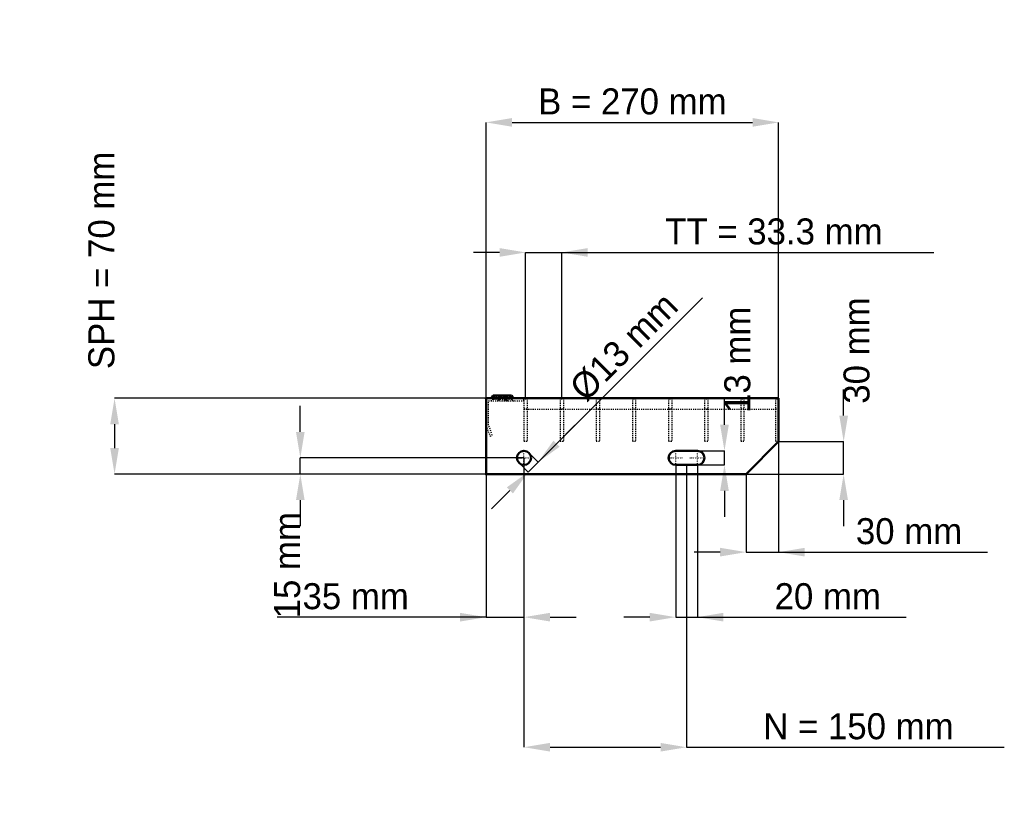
# Model space of a CAD drawing. Header units: millimetres. Extents: x -430 to 478, y -308 to 419.
import ezdxf

# ---------------------------------------------------------------- set-up
doc = ezdxf.new("R2010")
doc.units = ezdxf.units.MM
doc.linetypes.add('Center', pattern=[1.5, 0.45, -0.5, 0.05, -0.5])
doc.linetypes.add('Dashed', pattern=[2, 1, -1])
for name, color, linetype, lineweight in [('2d ConnectionPoints', 7, 'Continuous', 50), ('AM_0', 7, 'Continuous', 50), ('AM_5', 3, 'Continuous', 25), ('AM_7', 7, 'Center', 25), ('AM_9', 6, 'Dashed', 25)]:
    doc.layers.add(name, color=color, linetype=linetype, lineweight=lineweight)
doc.dimstyles.new('ISO-25', dxfattribs={"dimtxt": 2.5, "dimasz": 2.5, "dimexe": 1.25, "dimexo": 0.625, "dimtad": 1, "dimtxsty": 'Standard', "dimcen": 2.5, "dimadec": 0, "dimazin": 0, "dimtfac": 1, "dimtmove": 0, "dimatfit": 3, "dimfxl": 1, "dimarcsym": 0})

# ---------------------------------------------------------------- blocks, each defined once
blk = doc.blocks.new('1_270_3_33_33_6_VERTICAL_0_in_L10002340P340333350_0')
at = {"layer": 'AM_9'}
blk.add_line((35, 60), (270, 60), dxfattribs=at)
blk = doc.blocks.new('2_1200_350_33_33_2_6_3_FRONT_0_in_L10002340P340333350_0')
at = {"layer": 'AM_0'}
for p, q in [((6.43, 72.46), (5.01, 70)), ((6.43, 72.46), (23.57, 72.46)), ((18.99, 70), (17.57, 72.46)), ((24.99, 70), (23.57, 72.46))]:
    blk.add_line(p, q, dxfattribs=at)
at = {"layer": 'AM_7'}
for p, q in [((12, 73), (12, 67.5)), ((18, 73), (18, 67.5))]:
    blk.add_line(p, q, dxfattribs=at)
at = {"layer": 'AM_9'}
for p, q in [((2.25, 45.4), (2.25, 67.75)), ((2.25, 67.75), (35, 67.75)), ((7.89, 71.62), (6.3, 68.87)), ((23.7, 68.87), (6.3, 68.87)), ((6.43, 72.46), (7.89, 71.62)), ((22.11, 71.62), (7.89, 71.62)), ((12.43, 72.46), (11.01, 70)), ((13.89, 71.62), (12.3, 68.87)), ((12.43, 72.46), (13.89, 71.62)), ((16.11, 71.62), (17.57, 72.46)), ((17.7, 68.87), (16.11, 71.62)), ((19.28, 67.81), (21.08, 67.75)), ((22.11, 71.62), (23.57, 72.46)), ((23.7, 68.87), (22.11, 71.62)), ((35, 67.75), (35, 70)), ((0, 45), (3.64, 35)), ((5.75, 35.77), (2.25, 45.4)), ((3.64, 35), (5.75, 35.77))]:
    blk.add_line(p, q, dxfattribs=at)
blk.add_lwpolyline([(14.92, 67.75), (16.46, 67.8), (18, 67.84), (19.28, 67.81)], dxfattribs=at)
for centre, start, end in [((4.35, 70), 270, 330), ((10.35, 70), 270, 330), ((19.65, 70), 210, 270), ((25.65, 70), 210, 270)]:
    blk.add_arc(centre, 2.25, start, end, dxfattribs=at)
blk = doc.blocks.new('3_1200_0_40_33_33_3_3_HORIZONTAL_1_0_in_L10002340P340333350_0')
at = {"layer": 'AM_9'}
for p, q in [((267, 70), (267, 30)), ((270, 60), (267, 60)), ((270, 30), (267, 30))]:
    blk.add_line(p, q, dxfattribs=at)
blk = doc.blocks.new('4_1200_0_40_33_33_3_3_HORIZONTAL_2_0_in_L10002340P340333350_0')
at = {"layer": 'AM_9'}
for p, q in [((234.98, 70), (234.98, 30)), ((237.98, 70), (237.98, 30)), ((237.98, 60), (234.98, 60)), ((237.98, 30), (234.98, 30))]:
    blk.add_line(p, q, dxfattribs=at)
blk = doc.blocks.new('5_1200_0_40_33_33_3_3_HORIZONTAL_3_0_in_L10002340P340333350_0')
at = {"layer": 'AM_9'}
for p, q in [((201.65, 70), (201.65, 30)), ((204.65, 70), (204.65, 30)), ((204.65, 60), (201.65, 60)), ((204.65, 30), (201.65, 30))]:
    blk.add_line(p, q, dxfattribs=at)
blk = doc.blocks.new('6_1200_0_40_33_33_3_3_HORIZONTAL_4_0_in_L10002340P340333350_0')
at = {"layer": 'AM_9'}
for p, q in [((168.32, 70), (168.32, 30)), ((171.32, 70), (171.32, 30)), ((171.32, 60), (168.32, 60)), ((171.32, 30), (168.32, 30))]:
    blk.add_line(p, q, dxfattribs=at)
blk = doc.blocks.new('7_1200_0_40_33_33_3_3_HORIZONTAL_5_0_in_L10002340P340333350_0')
at = {"layer": 'AM_9'}
for p, q in [((134.99, 70), (134.99, 30)), ((137.99, 70), (137.99, 30)), ((137.99, 60), (134.99, 60)), ((137.99, 30), (134.99, 30))]:
    blk.add_line(p, q, dxfattribs=at)
blk = doc.blocks.new('8_1200_0_40_33_33_3_3_HORIZONTAL_6_0_in_L10002340P340333350_0')
at = {"layer": 'AM_9'}
for p, q in [((101.66, 70), (101.66, 30)), ((104.66, 70), (104.66, 30)), ((104.66, 60), (101.66, 60)), ((104.66, 30), (101.66, 30))]:
    blk.add_line(p, q, dxfattribs=at)
blk = doc.blocks.new('9_1200_0_40_33_33_3_3_HORIZONTAL_7_0_in_L10002340P340333350_0')
at = {"layer": 'AM_9'}
for p, q in [((68.33, 70), (68.33, 30)), ((71.33, 70), (71.33, 30)), ((71.33, 60), (68.33, 60)), ((71.33, 30), (68.33, 30))]:
    blk.add_line(p, q, dxfattribs=at)
blk = doc.blocks.new('10_1200_0_40_33_33_3_3_HORIZONTAL_8_0_in_L10002340P340333350_0')
at = {"layer": 'AM_9'}
for p, q in [((35, 70), (35, 30)), ((38, 70), (38, 30)), ((38, 60), (35, 60)), ((38, 30), (35, 30))]:
    blk.add_line(p, q, dxfattribs=at)
blk = doc.blocks.new('11_270_1200_350_3_33_33_6_70_3_LEFT_0_in_L10002340P340333350_0')
at = {"layer": 'AM_0'}
for p, q in [((270, 70), (0, 70)), ((0, 70), (0, 0)), ((270, 30), (270, 70)), ((240, 0), (270, 30)), ((195, 21.5), (175, 21.5)), ((175, 8.5), (195, 8.5)), ((0, 0), (240, 0))]:
    blk.add_line(p, q, dxfattribs=at)
blk.add_circle((35, 15), 6.5, dxfattribs=at)
for centre, start, end in [((175, 15), 90, 270), ((195, 15), 270, 90)]:
    blk.add_arc(centre, 6.5, start, end, dxfattribs=at)
at = {"layer": 'AM_7'}
for p, q in [((35, 8.175), (35, 21.825)), ((175, 8.175), (175, 21.825)), ((195, 8.175), (195, 21.825)), ((28.175, 15), (41.825, 15)), ((168.175, 15), (181.825, 15)), ((188.175, 15), (201.825, 15))]:
    blk.add_line(p, q, dxfattribs=at)
blk = doc.blocks.new('*D12')
at = {"layer": 'AM_5', "color": 0, "lineweight": -2}
for p, q in [((0, 70), (0, 324.54)), ((24, 324.54), (246, 324.54)), ((270, 70), (270, 324.54))]:
    blk.add_line(p, q, dxfattribs=at)
at = {"layer": 'AM_5', "color": 0}
for points in [[(24, 328.54), (24, 320.54), (0, 324.54)], [(246, 320.54), (246, 328.54), (270, 324.54)]]:
    blk.add_solid(points, dxfattribs=at)
at = {"layer": 'Defpoints', "color": 0}
for p in [(270, 324.54), (0, 70), (270, 70)]:
    blk.add_point(p, dxfattribs=at)
at = {"layer": 'AM_5', "color": 0, "insert": (135, 343.74), "char_height": 24, "attachment_point": 5}
blk.add_mtext('B = 270 mm', dxfattribs=at)
blk = doc.blocks.new('*D13')
at = {"layer": 'AM_5', "color": 0, "lineweight": -2}
for p, q in [((12.5, 204.54), (-11.5, 204.54)), ((36.5, 70), (36.5, 204.54)), ((36.5, 204.54), (69.83, 204.54)), ((69.83, 70), (69.83, 204.54)), ((69.83, 204.54), (413.37, 204.54)), ((93.83, 204.54), (117.83, 204.54))]:
    blk.add_line(p, q, dxfattribs=at)
at = {"layer": 'AM_5', "color": 0}
for points in [[(12.5, 200.54), (12.5, 208.54), (36.5, 204.54)], [(93.83, 208.54), (93.83, 200.54), (69.83, 204.54)]]:
    blk.add_solid(points, dxfattribs=at)
at = {"layer": 'Defpoints', "color": 0}
for p in [(69.83, 204.54), (36.5, 70), (69.83, 70)]:
    blk.add_point(p, dxfattribs=at)
at = {"layer": 'AM_5', "color": 0, "insert": (265.6, 223.74), "char_height": 24, "attachment_point": 5}
blk.add_mtext('TT = 33.3 mm', dxfattribs=at)
blk = doc.blocks.new('*D14')
at = {"layer": 'AM_5', "color": 0, "lineweight": -2}
for p, q in [((0, 70), (-342.86, 70)), ((-342.86, 46), (-342.86, 24)), ((0, 0), (-342.86, 0))]:
    blk.add_line(p, q, dxfattribs=at)
at = {"layer": 'AM_5', "color": 0}
for points in [[(-338.86, 46), (-346.86, 46), (-342.86, 70)], [(-346.86, 24), (-338.86, 24), (-342.86, 0)]]:
    blk.add_solid(points, dxfattribs=at)
at = {"layer": 'Defpoints', "color": 0}
for p in [(0, 70), (-342.86, 0), (0, 0)]:
    blk.add_point(p, dxfattribs=at)
at = {"layer": 'AM_5', "color": 0, "insert": (-354.86, 197.2), "char_height": 24, "attachment_point": 5, "rotation": 90}
blk.add_mtext('SPH = 70 mm', dxfattribs=at)
blk = doc.blocks.new('*D15')
at = {"layer": 'AM_5', "color": 0, "lineweight": -2}
for p, q in [((-171.43, 39), (-171.43, 63)), ((35, 15), (-171.43, 15)), ((-171.43, 0), (-171.43, 15)), ((0, 0), (-171.43, 0)), ((-171.43, -24), (-171.43, -48))]:
    blk.add_line(p, q, dxfattribs=at)
at = {"layer": 'AM_5', "color": 0}
for points in [[(-175.43, 39), (-167.43, 39), (-171.43, 15)], [(-167.43, -24), (-175.43, -24), (-171.43, 0)]]:
    blk.add_solid(points, dxfattribs=at)
at = {"layer": 'Defpoints', "color": 0}
for p in [(-171.43, 15), (35, 15), (0, 0)]:
    blk.add_point(p, dxfattribs=at)
at = {"layer": 'AM_5', "color": 0, "insert": (-183.43, -84), "char_height": 24, "attachment_point": 5, "rotation": 90}
blk.add_mtext('15 mm', dxfattribs=at)
blk = doc.blocks.new('*D16')
at = {"layer": 'AM_5', "color": 0, "lineweight": -2}
for p, q in [((35, 15), (35, -132)), ((0, 0), (0, -132)), ((0, -132), (-192.69, -132)), ((-24, -132), (-48, -132)), ((0, -132), (35, -132)), ((59, -132), (83, -132))]:
    blk.add_line(p, q, dxfattribs=at)
at = {"layer": 'AM_5', "color": 0}
for points in [[(-24, -136), (-24, -128), (0, -132)], [(59, -128), (59, -136), (35, -132)]]:
    blk.add_solid(points, dxfattribs=at)
at = {"layer": 'Defpoints', "color": 0}
for p in [(35, 15), (0, 0), (35, -132)]:
    blk.add_point(p, dxfattribs=at)
at = {"layer": 'AM_5', "color": 0, "insert": (-120.34, -112.8), "char_height": 24, "attachment_point": 5}
blk.add_mtext('35 mm', dxfattribs=at)
blk = doc.blocks.new('*D17')
at = {"layer": 'AM_5', "color": 0, "lineweight": -2}
for p, q in [((175, 8.5), (175, -132)), ((195, 8.5), (195, -132)), ((151, -132), (127, -132)), ((175, -132), (195, -132)), ((195, -132), (387.69, -132)), ((219, -132), (243, -132))]:
    blk.add_line(p, q, dxfattribs=at)
at = {"layer": 'AM_5', "color": 0}
for points in [[(151, -136), (151, -128), (175, -132)], [(219, -128), (219, -136), (195, -132)]]:
    blk.add_solid(points, dxfattribs=at)
at = {"layer": 'Defpoints', "color": 0}
for p in [(175, 8.5), (195, 8.5), (195, -132)]:
    blk.add_point(p, dxfattribs=at)
at = {"layer": 'AM_5', "color": 0, "insert": (315.34, -112.8), "char_height": 24, "attachment_point": 5}
blk.add_mtext('20 mm', dxfattribs=at)
blk = doc.blocks.new('*D18')
at = {"layer": 'AM_5', "color": 0, "lineweight": -2}
for p, q in [((220, 45.5), (220, 69.5)), ((195, 21.5), (220, 21.5)), ((220, 8.5), (220, 21.5)), ((195, 8.5), (220, 8.5)), ((220, -15.5), (220, -39.5))]:
    blk.add_line(p, q, dxfattribs=at)
at = {"layer": 'AM_5', "color": 0}
for points in [[(216, 45.5), (224, 45.5), (220, 21.5)], [(224, -15.5), (216, -15.5), (220, 8.5)]]:
    blk.add_solid(points, dxfattribs=at)
at = {"layer": 'Defpoints', "color": 0}
for p in [(195, 21.5), (220, 21.5), (195, 8.5)]:
    blk.add_point(p, dxfattribs=at)
at = {"layer": 'AM_5', "color": 0, "insert": (232, 105.5), "char_height": 24, "attachment_point": 5, "rotation": 90}
blk.add_mtext('13 mm', dxfattribs=at)
blk = doc.blocks.new('*D19')
at = {"layer": 'AM_5', "color": 0, "lineweight": -2}
for p, q in [((330, 54), (330, 78)), ((270, 30), (330, 30)), ((330, 0), (330, 30)), ((240, 0), (330, 0)), ((330, -24), (330, -48))]:
    blk.add_line(p, q, dxfattribs=at)
at = {"layer": 'AM_5', "color": 0}
for points in [[(326, 54), (334, 54), (330, 30)], [(334, -24), (326, -24), (330, 0)]]:
    blk.add_solid(points, dxfattribs=at)
at = {"layer": 'Defpoints', "color": 0}
for p in [(270, 30), (330, 30), (240, 0)]:
    blk.add_point(p, dxfattribs=at)
at = {"layer": 'AM_5', "color": 0, "insert": (342, 114), "char_height": 24, "attachment_point": 5, "rotation": 90}
blk.add_mtext('30 mm', dxfattribs=at)
blk = doc.blocks.new('*D20')
at = {"layer": 'AM_5', "color": 0, "lineweight": -2}
for p, q in [((270, 30), (270, -72)), ((240, 0), (240, -72)), ((216, -72), (192, -72)), ((240, -72), (270, -72)), ((270, -72), (462.69, -72)), ((294, -72), (318, -72))]:
    blk.add_line(p, q, dxfattribs=at)
at = {"layer": 'AM_5', "color": 0}
for points in [[(216, -76), (216, -68), (240, -72)], [(294, -68), (294, -76), (270, -72)]]:
    blk.add_solid(points, dxfattribs=at)
at = {"layer": 'Defpoints', "color": 0}
for p in [(270, 30), (240, 0), (270, -72)]:
    blk.add_point(p, dxfattribs=at)
at = {"layer": 'AM_5', "color": 0, "insert": (390.34, -52.8), "char_height": 24, "attachment_point": 5}
blk.add_mtext('30 mm', dxfattribs=at)
blk = doc.blocks.new('*D21')
at = {"layer": 'AM_5', "color": 0, "lineweight": -2}
for p, q in [((35, 15), (35, -252)), ((185, 8.5), (185, -252)), ((59, -252), (161, -252)), ((185, -252), (478.26, -252))]:
    blk.add_line(p, q, dxfattribs=at)
at = {"layer": 'AM_5', "color": 0}
for points in [[(59, -248), (59, -256), (35, -252)], [(161, -256), (161, -248), (185, -252)]]:
    blk.add_solid(points, dxfattribs=at)
at = {"layer": 'Defpoints', "color": 0}
for p in [(35, 15), (185, 8.5), (185, -252)]:
    blk.add_point(p, dxfattribs=at)
at = {"layer": 'AM_5', "color": 0, "insert": (343.63, -232.8), "char_height": 24, "attachment_point": 5}
blk.add_mtext('N = 150 mm', dxfattribs=at)
blk = doc.blocks.new('*D22')
at = {"layer": 'AM_5', "color": 0, "lineweight": -2}
for p, q in [((48.08, 11.11), (199.69, 162.71)), ((65.05, 28.08), (82.02, 45.05)), ((39.6, 19.6), (48.08, 11.11)), ((30.4, 10.4), (38.89, 1.92)), ((38.89, 1.92), (48.08, 11.11)), ((21.92, -15.05), (4.95, -32.02))]:
    blk.add_line(p, q, dxfattribs=at)
at = {"layer": 'AM_5', "color": 0}
for points in [[(62.22, 30.91), (67.88, 25.25), (48.08, 11.11)], [(24.75, -17.88), (19.09, -12.22), (38.89, 1.92)]]:
    blk.add_solid(points, dxfattribs=at)
at = {"layer": 'Defpoints', "color": 0}
for p in [(39.6, 19.6), (30.4, 10.4), (48.08, 11.11)]:
    blk.add_point(p, dxfattribs=at)
at = {"layer": 'AM_5', "color": 0, "insert": (127.28, 117.46), "char_height": 24, "attachment_point": 5, "rotation": 45}
blk.add_mtext('Ø13 mm', dxfattribs=at)

msp = doc.modelspace()

# ---------------------------------------------------------------- linework, layer by layer
at = {"layer": '2d ConnectionPoints'}
for p in [(0, 70), (0, 70), (0, 70), (0, 70), (0, 70), (0, 70), (35, 70), (36.5, 70), (36.5, 70), (69.83, 70), (69.83, 70), (103.16, 70), (103.16, 70), (136.49, 70), (136.49, 70), (169.82, 70), (169.82, 70), (203.15, 70), (203.15, 70), (236.48, 70), (236.48, 70), (268.5, 70), (0, 0), (0, 0)]:
    msp.add_point(p, dxfattribs=at)

# ---------------------------------------------------------------- block references
for name in ['2_1200_350_33_33_2_6_3_FRONT_0_in_L10002340P340333350_0', '11_270_1200_350_3_33_33_6_70_3_LEFT_0_in_L10002340P340333350_0', '10_1200_0_40_33_33_3_3_HORIZONTAL_8_0_in_L10002340P340333350_0', '9_1200_0_40_33_33_3_3_HORIZONTAL_7_0_in_L10002340P340333350_0', '8_1200_0_40_33_33_3_3_HORIZONTAL_6_0_in_L10002340P340333350_0', '7_1200_0_40_33_33_3_3_HORIZONTAL_5_0_in_L10002340P340333350_0', '6_1200_0_40_33_33_3_3_HORIZONTAL_4_0_in_L10002340P340333350_0', '5_1200_0_40_33_33_3_3_HORIZONTAL_3_0_in_L10002340P340333350_0', '4_1200_0_40_33_33_3_3_HORIZONTAL_2_0_in_L10002340P340333350_0', '3_1200_0_40_33_33_3_3_HORIZONTAL_1_0_in_L10002340P340333350_0', '1_270_3_33_33_6_VERTICAL_0_in_L10002340P340333350_0']:
    msp.add_blockref(name, (0, 0))

# ---------------------------------------------------------------- dimensions: what is measured, and where the dimension line sits
at = {"layer": 'AM_5'}
for base, p1, p2, text, picture, middle in [((270, 324.544), (0, 70), (270, 70), 'B = 270 mm', '*D12', (135, 324.544)), ((69.83, 204.544), (36.5, 70), (69.83, 70), 'TT = 33.3 mm', '*D13', (265.601, 204.544)), ((270, -72), (240, 0), (270, 30), '30 mm', '*D20', (390.343, -72)), ((35, -132), (0, 0), (35, 15), '35 mm', '*D16', (-120.343, -132)), ((185, -252), (35, 15), (185, 8.5), 'N = 150 mm', '*D21', (343.629, -252)), ((195, -132), (175, 8.5), (195, 8.5), '20 mm', '*D17', (315.343, -132))]:
    dim = msp.add_linear_dim(base=base, p1=p1, p2=p2, text=text, dimstyle='ISO-25', override={"dimtxt": 24, "dimasz": 24, "dimexe": 0, "dimexo": 0, "dimgap": 7.2}, dxfattribs=at)
    dim.commit()
    dim.dimension.update_dxf_attribs({"geometry": picture, "text_midpoint": middle, "dimtype": 160})
for base, p1, p2, text, picture, middle in [((-342.857, 0), (0, 70), (0, 0), 'SPH = 70 mm', '*D14', (-354.857, 197.2)), ((220, 21.5), (195, 8.5), (195, 21.5), '13 mm', '*D18', (232, 105.5)), ((330, 30), (240, 0), (270, 30), '30 mm', '*D19', (342, 114)), ((-171.429, 15), (0, 0), (35, 15), '15 mm', '*D15', (-183.429, -84))]:
    dim = msp.add_linear_dim(base=base, p1=p1, p2=p2, angle=90, text=text, dimstyle='ISO-25', override={"dimtxt": 24, "dimasz": 24, "dimexe": 0, "dimexo": 0, "dimgap": 7.2}, dxfattribs=at)
    dim.commit()
    dim.dimension.update_dxf_attribs({"geometry": picture, "text_midpoint": middle, "dimtype": 160, "text_rotation": 90})
dim = msp.add_linear_dim(base=(48.081, 11.111), p1=(30.404, 10.404), p2=(39.596, 19.596), angle=45, text='Ø13 mm', dimstyle='ISO-25', override={"dimtxt": 24, "dimasz": 24, "dimexe": 0, "dimexo": 0, "dimgap": 7.2}, dxfattribs=at)
dim.commit()
dim.dimension.update_dxf_attribs({"geometry": '*D22', "text_midpoint": (140.854, 103.883), "dimtype": 161})

doc.saveas('drawing.dxf')
